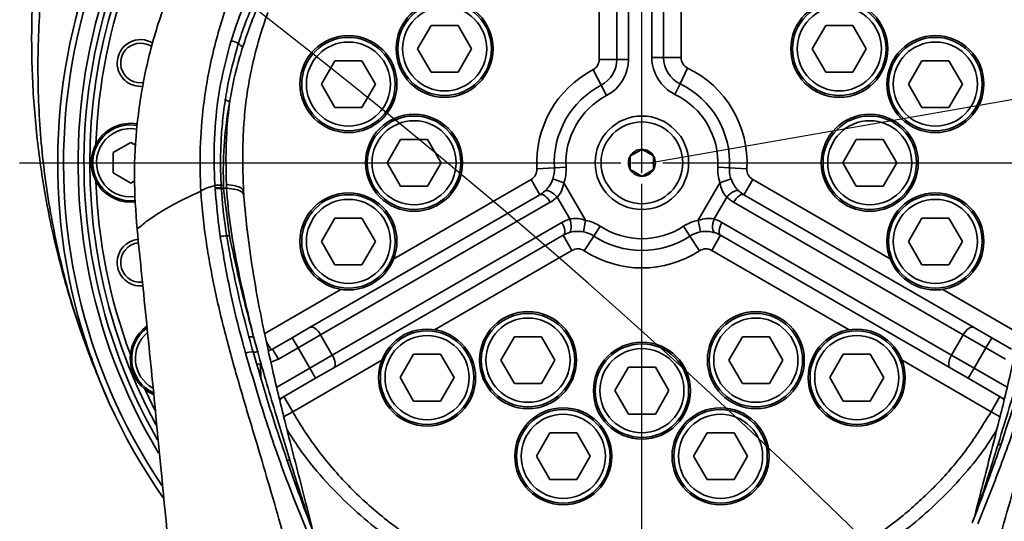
# Model space of a CAD drawing. Header units: millimetres. Extents: x -8713 to 3261, y -18743 to -8704.
# Tile 91 of 156: x -4219 to -4051, y -11454 to -11369. Entities that reach past the tile are written whole.
import ezdxf

# ---------------------------------------------------------------- set-up
doc = ezdxf.new("R2010")
doc.units = ezdxf.units.MM
doc.header["$LTSCALE"] = 10
doc.header["$PDSIZE"] = -1
doc.linetypes.add('CENTER', pattern=[50.8, 31.75, -6.35, 6.35, -6.35])
doc.linetypes.add('CENTERX2', pattern=[20.32, 12.7, -2.54, 2.54, -2.54])
doc.layers.get('Defpoints').update_dxf_attribs({"true_color": 0x5e5e5e})
doc.layers.add('细实线层', color=7, linetype='Continuous')
doc.dimstyles.new('ISO-25', dxfattribs={"dimscale": 20, "dimtxt": 4, "dimasz": 3.05, "dimexe": 3, "dimexo": 0.625, "dimtad": 1, "dimdec": 0, "dimtxsty": 'Standard', "dimcen": 2.5, "dimclrd": 1, "dimclre": 1, "dimclrt": 4, "dimadec": 1, "dimazin": 2, "dimtfac": 1, "dimtdec": 0, "dimtmove": 0, "dimatfit": 0, "dimfxl": 1, "dimarcsym": 0})

# ---------------------------------------------------------------- blocks, each defined once
blk = doc.blocks.new('*U156')
at = {"color": 0, "linetype": 'CENTER', "transparency": 16777216}
for p, q in [((0, 3.6), (0, 108.91)), ((-106.51, 0), (-3.6, 0)), ((3.6, 0), (105.02, 0)), ((0, -745.62), (0, -3.6))]:
    blk.add_line(p, q, dxfattribs=at)
at = {"color": 0, "linetype": 'Continuous', "transparency": 16777216}
for p, q in [((0, -1.8), (0, 1.8)), ((-1.8, 0), (1.8, 0))]:
    blk.add_line(p, q, dxfattribs=at)
blk = doc.blocks.new('*D176')
at = {"color": 1, "lineweight": -2, "transparency": 16777216}
for p, q in [((-4231.58, -11393.12), (-4663.16, -11393.12)), ((-4603.16, -12112.12), (-4603.16, -11454.12)), ((-4239.51, -12173.12), (-4663.16, -12173.12))]:
    blk.add_line(p, q, dxfattribs=at)
at = {"color": 1, "lineweight": 20, "transparency": 16777216}
for points in [[(-4613.33, -11454.12), (-4593, -11454.12), (-4603.16, -11393.12)], [(-4613.33, -12112.12), (-4593, -12112.12), (-4603.16, -12173.12)]]:
    blk.add_solid(points, dxfattribs=at)
at = {"layer": 'Defpoints', "color": 0, "lineweight": 20, "transparency": 16777216}
for p in [(-4603.16, -11393.12), (-4219.08, -11393.12), (-4227.01, -12173.12)]:
    blk.add_point(p, dxfattribs=at)
at = {"color": 4, "transparency": 16777216, "insert": (-4656.11, -11783.12), "char_height": 80, "attachment_point": 5, "rotation": 90}
blk.add_mtext('780', dxfattribs=at)
blk = doc.blocks.new('*D177')
at = {"color": 1, "lineweight": -2, "transparency": 16777216}
for p, q in [((-4603.16, -11162.12), (-4603.16, -10919.27)), ((-4189.07, -11223.12), (-4663.16, -11223.12)), ((-4603.16, -11393.12), (-4603.16, -11223.12)), ((-4231.58, -11393.12), (-4663.16, -11393.12)), ((-4603.16, -11454.12), (-4603.16, -11515.12))]:
    blk.add_line(p, q, dxfattribs=at)
at = {"color": 1, "lineweight": 20, "transparency": 16777216}
for points in [[(-4613.33, -11162.12), (-4593, -11162.12), (-4603.16, -11223.12)], [(-4613.33, -11454.12), (-4593, -11454.12), (-4603.16, -11393.12)]]:
    blk.add_solid(points, dxfattribs=at)
at = {"layer": 'Defpoints', "color": 0, "lineweight": 20, "transparency": 16777216}
for p in [(-4603.16, -11223.12), (-4176.57, -11223.12), (-4219.08, -11393.12)]:
    blk.add_point(p, dxfattribs=at)
at = {"color": 4, "transparency": 16777216, "insert": (-4656.11, -11010.2), "char_height": 80, "attachment_point": 5, "rotation": 90}
blk.add_mtext('170', dxfattribs=at)
blk = doc.blocks.new('*D168')
at = {"color": 1, "lineweight": -2, "transparency": 16777216}
for p, q in [((-2624.13, -11223.12), (-2362.13, -11223.12)), ((-3337.5, -11596.02), (-3395.99, -11655.27))]:
    blk.add_line(p, q, dxfattribs=at)
blk.add_arc((-2969.38, -11223.12), 547.25, 231.7592, 353.6101, dxfattribs=at)
at = {"color": 1, "lineweight": 20, "transparency": 16777216}
for points in [[(-2435.68, -11283.46), (-2415.38, -11284.6), (-2422.13, -11223.12)], [(-3314.83, -11660.56), (-3301.38, -11645.32), (-3353.84, -11612.57)]]:
    blk.add_solid(points, dxfattribs=at)
at = {"layer": 'Defpoints', "color": 0, "lineweight": 20, "transparency": 16777216}
for p in [(-4176.57, -11223.12), (-2969.38, -11223.12), (-2636.63, -11223.12), (-3328.72, -11587.13), (-2967.03, -11770.37)]:
    blk.add_point(p, dxfattribs=at)
at = {"color": 4, "transparency": 16777216, "insert": (-2778.75, -11679.18), "char_height": 80, "attachment_point": 5, "rotation": 22.6847}
blk.add_mtext('130%%D', dxfattribs=at)
blk = doc.blocks.new('*D169')
at = {"color": 1, "lineweight": -2, "transparency": 16777216}
blk.add_arc((-3969.93, -11223.12), 395.04, 288.8561, 351.1439, dxfattribs=at)
at = {"color": 1, "lineweight": 20, "transparency": 16777216}
for points in [[(-3589.74, -11283.16), (-3569.46, -11284.73), (-3574.89, -11223.12)], [(-3839.72, -11606.81), (-3844.79, -11587.12), (-3901.33, -11612.16)]]:
    blk.add_solid(points, dxfattribs=at)
at = {"layer": 'Defpoints', "color": 0, "lineweight": 20, "transparency": 16777216}
for p in [(-4176.57, -11223.12), (-2636.63, -11223.12), (-3945.16, -11363.6), (-3734.03, -11539.99), (-3746.65, -12489.44)]:
    blk.add_point(p, dxfattribs=at)
at = {"color": 4, "transparency": 16777216, "insert": (-3707.87, -11443.02), "char_height": 80, "attachment_point": 5, "rotation": 50}
blk.add_mtext('80°', dxfattribs=at)
blk = doc.blocks.new('*D170')
at = {"color": 1, "lineweight": -2, "transparency": 16777216}
blk.add_arc((-4112.58, -12173.12), 253.67, 304.2348, 76.1888, dxfattribs=at)
at = {"color": 1, "lineweight": 20, "transparency": 16777216}
for points in [[(-4053.24, -11936.88), (-4050.8, -11916.69), (-4112.58, -11919.45)], [(-3965.2, -12391.88), (-3974.53, -12373.81), (-4024.06, -12410.85)]]:
    blk.add_solid(points, dxfattribs=at)
at = {"layer": 'Defpoints', "color": 0, "lineweight": 20, "transparency": 16777216}
for p in [(-4112.58, -11396.72), (-4112.58, -12138.75), (-4112.58, -12173.12), (-3869.21, -12244.68), (-3840.39, -12904.09)]:
    blk.add_point(p, dxfattribs=at)
at = {"color": 4, "transparency": 16777216, "insert": (-3810.81, -12118.76), "char_height": 80, "attachment_point": 5, "rotation": 280.2118}
blk.add_mtext('160%%D', dxfattribs=at)
blk = doc.blocks.new('*D171')
at = {"color": 1, "lineweight": -2, "transparency": 16777216}
blk.add_arc((-4112.58, -12173.12), 312.42, 101.2047, 176.8379, dxfattribs=at)
at = {"color": 1, "lineweight": 20, "transparency": 16777216}
for points in [[(-4174.28, -11856.54), (-4172.29, -11876.77), (-4112.58, -11860.7)], [(-4414.37, -12155.46), (-4434.68, -12156.32), (-4421.93, -12216.83)]]:
    blk.add_solid(points, dxfattribs=at)
at = {"layer": 'Defpoints', "color": 0, "lineweight": 20, "transparency": 16777216}
for p in [(-4112.58, -11396.72), (-4281.27, -11910.16), (-4112.58, -12138.75), (-4112.58, -12173.12), (-4884.91, -12282.25)]:
    blk.add_point(p, dxfattribs=at)
at = {"color": 4, "transparency": 16777216, "insert": (-4388.08, -11933.82), "char_height": 80, "attachment_point": 5, "rotation": 49.0213}
blk.add_mtext('98°', dxfattribs=at)

msp = doc.modelspace()

# ---------------------------------------------------------------- linework, layer by layer
at = {"color": 2, "linetype": 'CENTER'}
msp.add_line((-4112.58, -11393.12), (-4112.58, -11223.12), dxfattribs=at)
at = {"color": 2, "linetype": 'CENTERX2'}
msp.add_line((-4111.28, -11393.12), (-3943.81, -11363.88), dxfattribs=at)
at = {"color": 4}
for centre, radius, start, end in [((-4112.58, -12173.12), 1935.77, 290, 188), ((-4884.99, -12281.68), 1155.77, 26.45821, 69.54179)]:
    msp.add_arc(centre, radius, start, end, dxfattribs=at)
at = {"layer": '细实线层', "linetype": 'Continuous', "lineweight": 35}
for p, q in [((-4116.88, -11375.42), (-4116.88, -11325.06)), ((-4114.88, -11325.06), (-4114.88, -11375.42)), ((-4110.88, -11375.11), (-4110.88, -11325)), ((-4108.88, -11325), (-4108.88, -11375.11)), ((-4119.88, -11375.42), (-4119.88, -11348.46)), ((-4105.88, -11347.71), (-4105.88, -11375.11)), ((-4150.97, -11373.62), (-4148.66, -11369.62)), ((-4148.66, -11369.62), (-4144.04, -11369.62)), ((-4144.04, -11369.62), (-4141.73, -11373.62)), ((-4083.42, -11373.62), (-4081.11, -11369.62)), ((-4081.11, -11369.62), (-4076.49, -11369.62)), ((-4076.49, -11369.62), (-4074.18, -11373.62)), ((-4148.66, -11377.62), (-4150.97, -11373.62)), ((-4141.73, -11373.62), (-4144.04, -11377.62)), ((-4081.11, -11377.62), (-4083.42, -11373.62)), ((-4074.18, -11373.62), (-4076.49, -11377.62)), ((-4167.42, -11379.66), (-4165.12, -11375.66)), ((-4165.12, -11375.66), (-4160.5, -11375.66)), ((-4160.5, -11375.66), (-4158.19, -11379.66)), ((-4119.88, -11375.42), (-4116.88, -11375.42)), ((-4116.88, -11375.42), (-4114.88, -11375.42)), ((-4110.88, -11375.11), (-4108.88, -11375.11)), ((-4108.88, -11375.11), (-4105.88, -11375.11)), ((-4066.97, -11379.66), (-4064.66, -11375.66)), ((-4064.66, -11375.66), (-4060.04, -11375.66)), ((-4060.04, -11375.66), (-4057.73, -11379.66)), ((-4120.95, -11377.19), (-4119.55, -11379.84)), ((-4106.05, -11379.62), (-4104.75, -11376.92)), ((-4144.04, -11377.62), (-4148.66, -11377.62)), ((-4076.49, -11377.62), (-4081.11, -11377.62)), ((-4165.12, -11383.66), (-4167.42, -11379.66)), ((-4158.19, -11379.66), (-4160.5, -11383.66)), ((-4119.55, -11379.84), (-4118.62, -11381.61)), ((-4106.92, -11381.42), (-4106.05, -11379.62)), ((-4064.66, -11383.66), (-4066.97, -11379.66)), ((-4057.73, -11379.66), (-4060.04, -11383.66)), ((-4160.5, -11383.66), (-4165.12, -11383.66)), ((-4060.04, -11383.66), (-4064.66, -11383.66)), ((-4200.08, -11386.62), (-4198.96, -11386.72)), ((-4156.2, -11393.12), (-4153.89, -11389.12)), ((-4153.89, -11389.12), (-4149.27, -11389.12)), ((-4149.27, -11389.12), (-4146.96, -11393.12)), ((-4078.2, -11393.12), (-4075.89, -11389.12)), ((-4075.89, -11389.12), (-4071.27, -11389.12)), ((-4071.27, -11389.12), (-4068.96, -11393.12)), ((-4203.08, -11391.39), (-4200.08, -11389.66)), ((-4200.08, -11389.66), (-4199.16, -11390.19)), ((-4203.08, -11394.86), (-4203.08, -11391.39)), ((-4153.89, -11397.12), (-4156.2, -11393.12)), ((-4146.96, -11393.12), (-4149.27, -11397.12)), ((-4130.55, -11394.15), (-4127.55, -11393.98)), ((-4127.55, -11393.98), (-4125.56, -11393.86)), ((-4099.6, -11393.86), (-4097.6, -11393.98)), ((-4097.6, -11393.98), (-4094.61, -11394.15)), ((-4075.89, -11397.12), (-4078.2, -11393.12)), ((-4068.96, -11393.12), (-4071.27, -11397.12)), ((-4200.08, -11396.59), (-4203.08, -11394.86)), ((-4155.06, -11409.57), (-4131.55, -11395.99)), ((-4131.55, -11395.99), (-4130.05, -11398.59)), ((-4127.82, -11395.89), (-4125.93, -11396.55)), ((-4099.22, -11396.55), (-4097.33, -11395.89)), ((-4095.11, -11398.59), (-4093.61, -11395.99)), ((-4093.61, -11395.99), (-4070.09, -11409.57)), ((-4199.41, -11396.2), (-4200.08, -11396.59)), ((-4185.64, -11397.47), (-4185.67, -11397.02)), ((-4185.63, -11397.58), (-4185.64, -11397.47)), ((-4184.57, -11397.41), (-4184.6, -11396.96)), ((-4184.19, -11397.02), (-4184.6, -11396.96)), ((-4184.56, -11397.52), (-4184.57, -11397.41)), ((-4184.17, -11397.45), (-4184.57, -11397.41)), ((-4183.66, -11397.49), (-4184.17, -11397.45)), ((-4184.17, -11397.58), (-4183.18, -11405.62)), ((-4149.27, -11397.12), (-4153.89, -11397.12)), ((-4125.93, -11396.55), (-4122.22, -11402.97)), ((-4102.93, -11402.97), (-4099.22, -11396.55)), ((-4071.27, -11397.12), (-4075.89, -11397.12)), ((-4188.07, -11397.97), (-4188.07, -11397.97)), ((-4180.73, -11398.56), (-4180.79, -11397.93)), ((-4169.34, -11421.28), (-4130.05, -11398.59)), ((-4124.94, -11402.74), (-4127.09, -11399.02)), ((-4098.07, -11399.02), (-4100.22, -11402.74)), ((-4095.11, -11398.59), (-4055.81, -11421.28)), ((-4128.27, -11399.87), (-4167.57, -11422.56)), ((-4057.58, -11422.56), (-4096.88, -11399.87)), ((-4167.42, -11406.58), (-4165.12, -11402.58)), ((-4165.12, -11402.58), (-4160.5, -11402.58)), ((-4160.5, -11402.58), (-4158.19, -11406.58)), ((-4066.97, -11406.58), (-4064.66, -11402.58)), ((-4064.66, -11402.58), (-4060.04, -11402.58)), ((-4060.04, -11402.58), (-4057.73, -11406.58)), ((-4165.57, -11426.03), (-4126.27, -11403.34)), ((-4122.22, -11402.97), (-4122.6, -11404.94)), ((-4119.71, -11403.99), (-4120.8, -11405.67)), ((-4105.45, -11403.99), (-4104.35, -11405.67)), ((-4102.93, -11402.97), (-4102.56, -11404.94)), ((-4098.88, -11403.34), (-4059.58, -11426.03)), ((-4126.05, -11405.52), (-4165.34, -11428.21)), ((-4124.55, -11408.12), (-4126.05, -11405.52)), ((-4120.8, -11405.67), (-4122.45, -11408.18)), ((-4104.35, -11405.67), (-4102.71, -11408.18)), ((-4099.11, -11405.52), (-4100.61, -11408.12)), ((-4059.81, -11428.21), (-4099.11, -11405.52)), ((-4165.12, -11410.58), (-4167.42, -11406.58)), ((-4158.19, -11406.58), (-4160.5, -11410.58)), ((-4064.66, -11410.58), (-4066.97, -11406.58)), ((-4057.73, -11406.58), (-4060.04, -11410.58)), ((-4124.55, -11408.12), (-4148.06, -11421.69)), ((-4077.09, -11421.69), (-4100.61, -11408.12)), ((-4160.5, -11410.58), (-4165.12, -11410.58)), ((-4060.04, -11410.58), (-4064.66, -11410.58)), ((-4177.15, -11422.32), (-4164.09, -11414.78)), ((-4061.06, -11414.78), (-4048, -11422.33)), ((-4172.44, -11423.07), (-4169.34, -11421.28)), ((-4055.81, -11421.28), (-4052.71, -11423.07)), ((-4179.05, -11422.9), (-4178.35, -11425.48)), ((-4167.57, -11422.56), (-4171.44, -11424.8)), ((-4167.57, -11422.56), (-4165.57, -11426.03)), ((-4136.7, -11426.9), (-4134.39, -11422.9)), ((-4134.39, -11422.9), (-4129.77, -11422.9)), ((-4129.77, -11422.9), (-4127.46, -11426.9)), ((-4097.7, -11426.9), (-4095.39, -11422.9)), ((-4095.39, -11422.9), (-4090.77, -11422.9)), ((-4090.77, -11422.9), (-4088.46, -11426.9)), ((-4059.58, -11426.03), (-4057.58, -11422.56)), ((-4053.71, -11424.8), (-4057.58, -11422.56)), ((-4175.81, -11425.01), (-4172.44, -11423.07)), ((-4172.44, -11423.07), (-4171.44, -11424.8)), ((-4053.71, -11424.8), (-4052.71, -11423.07)), ((-4052.71, -11423.07), (-4049.34, -11425.01)), ((-4196.77, -11426.34), (-4196.85, -11426.16)), ((-4178.61, -11427.25), (-4179.13, -11425.5)), ((-4175.85, -11425), (-4176.51, -11425.31)), ((-4175.81, -11425.01), (-4174.81, -11426.75)), ((-4171.44, -11424.8), (-4174.81, -11426.75)), ((-4169.44, -11428.26), (-4171.44, -11424.8)), ((-4169.44, -11428.26), (-4165.57, -11426.03)), ((-4153.97, -11429.89), (-4151.66, -11425.89)), ((-4151.66, -11425.89), (-4147.04, -11425.89)), ((-4147.04, -11425.89), (-4144.73, -11429.89)), ((-4080.43, -11429.89), (-4078.12, -11425.89)), ((-4078.12, -11425.89), (-4073.5, -11425.89)), ((-4073.5, -11425.89), (-4071.19, -11429.89)), ((-4059.58, -11426.03), (-4055.71, -11428.26)), ((-4053.71, -11424.8), (-4055.71, -11428.26)), ((-4050.34, -11426.75), (-4053.71, -11424.8)), ((-4177.88, -11427.57), (-4178.51, -11427.6)), ((-4177.88, -11427.57), (-4177.79, -11429.96)), ((-4174.81, -11426.75), (-4176.1, -11427.23)), ((-4157.09, -11426.91), (-4172.35, -11435.72)), ((-4134.39, -11430.9), (-4136.7, -11426.9)), ((-4127.46, -11426.9), (-4129.77, -11430.9)), ((-4095.39, -11430.9), (-4097.7, -11426.9)), ((-4088.46, -11426.9), (-4090.77, -11430.9)), ((-4052.8, -11435.72), (-4068.06, -11426.91)), ((-4175.09, -11431.52), (-4169.44, -11428.26)), ((-4169.44, -11428.26), (-4168.44, -11430)), ((-4165.34, -11428.21), (-4168.44, -11430)), ((-4117.2, -11432.12), (-4114.89, -11428.12)), ((-4114.89, -11428.12), (-4110.27, -11428.12)), ((-4110.27, -11428.12), (-4107.96, -11432.12)), ((-4056.71, -11430), (-4059.81, -11428.21)), ((-4055.71, -11428.26), (-4056.71, -11430)), ((-4055.71, -11428.26), (-4050.06, -11431.52)), ((-4168.44, -11430), (-4174.6, -11433.55)), ((-4151.66, -11433.89), (-4153.97, -11429.89)), ((-4144.73, -11429.89), (-4147.04, -11433.89)), ((-4129.77, -11430.9), (-4134.39, -11430.9)), ((-4090.77, -11430.9), (-4095.39, -11430.9)), ((-4078.12, -11433.89), (-4080.43, -11429.89)), ((-4071.19, -11429.89), (-4073.5, -11433.89)), ((-4050.56, -11433.55), (-4056.71, -11430)), ((-4172.35, -11435.72), (-4173.85, -11433.12)), ((-4114.89, -11436.12), (-4117.2, -11432.12)), ((-4107.96, -11432.12), (-4110.27, -11436.12)), ((-4051.3, -11433.12), (-4052.8, -11435.72)), ((-4147.04, -11433.89), (-4151.66, -11433.89)), ((-4073.5, -11433.89), (-4078.12, -11433.89)), ((-4195.76, -11436.53), (-4194.91, -11445.27)), ((-4172.35, -11435.72), (-4173.9, -11436.6)), ((-4110.27, -11436.12), (-4114.89, -11436.12)), ((-4052.8, -11435.72), (-4051.26, -11436.59)), ((-4079.18, -11437.48), (-4079.06, -11437.2)), ((-4130.65, -11443.35), (-4128.35, -11439.35)), ((-4128.35, -11439.35), (-4123.73, -11439.35)), ((-4123.73, -11439.35), (-4121.42, -11443.35)), ((-4103.74, -11443.35), (-4101.43, -11439.35)), ((-4101.43, -11439.35), (-4096.81, -11439.35)), ((-4096.81, -11439.35), (-4094.5, -11443.35)), ((-4051.1, -11441.26), (-4050.45, -11439.31)), ((-4128.35, -11447.35), (-4130.65, -11443.35)), ((-4121.42, -11443.35), (-4123.73, -11447.35)), ((-4101.43, -11447.35), (-4103.74, -11443.35)), ((-4094.5, -11443.35), (-4096.81, -11447.35)), ((-4123.73, -11447.35), (-4128.35, -11447.35)), ((-4096.81, -11447.35), (-4101.43, -11447.35))]:
    msp.add_line(p, q, dxfattribs=at)
at = {"layer": '细实线层', "linetype": 'Continuous', "lineweight": 35, "flags": 128}
for points in [[(-4130.05, -11398.59), (-4129.87, -11398.54), (-4129.67, -11398.55), (-4129.45, -11398.63), (-4129.2, -11398.78), (-4128.96, -11398.99), (-4128.71, -11399.25), (-4128.48, -11399.55), (-4128.27, -11399.87)], [(-4129.2, -11397.98), (-4129.04, -11397.89), (-4128.82, -11397.87), (-4128.57, -11397.91), (-4128.28, -11398.03), (-4127.98, -11398.2), (-4127.67, -11398.43), (-4127.37, -11398.71), (-4127.09, -11399.02)], [(-4098.07, -11399.02), (-4097.79, -11398.71), (-4097.49, -11398.43), (-4097.18, -11398.2), (-4096.87, -11398.03), (-4096.59, -11397.91), (-4096.33, -11397.87), (-4096.12, -11397.89), (-4095.95, -11397.98)], [(-4096.88, -11399.87), (-4096.67, -11399.55), (-4096.44, -11399.25), (-4096.2, -11398.99), (-4095.95, -11398.78), (-4095.71, -11398.63), (-4095.48, -11398.55), (-4095.28, -11398.54), (-4095.11, -11398.59)], [(-4124.94, -11402.74), (-4124.81, -11403.14), (-4124.72, -11403.54), (-4124.68, -11403.92), (-4124.68, -11404.27), (-4124.72, -11404.58), (-4124.81, -11404.82), (-4124.93, -11405), (-4125.09, -11405.09)], [(-4100.22, -11402.74), (-4100.35, -11403.14), (-4100.43, -11403.54), (-4100.48, -11403.92), (-4100.48, -11404.27), (-4100.44, -11404.58), (-4100.35, -11404.82), (-4100.22, -11405), (-4100.06, -11405.09)], [(-4126.27, -11403.34), (-4126.09, -11403.69), (-4125.95, -11404.04), (-4125.85, -11404.38), (-4125.79, -11404.69), (-4125.78, -11404.98), (-4125.82, -11405.21), (-4125.91, -11405.4), (-4126.05, -11405.52)], [(-4098.88, -11403.34), (-4099.06, -11403.69), (-4099.21, -11404.04), (-4099.31, -11404.38), (-4099.36, -11404.69), (-4099.37, -11404.98), (-4099.33, -11405.21), (-4099.24, -11405.4), (-4099.11, -11405.52)], [(-4169.34, -11421.28), (-4169.17, -11421.23), (-4168.97, -11421.24), (-4168.75, -11421.32), (-4168.5, -11421.47), (-4168.26, -11421.68), (-4168.01, -11421.94), (-4167.78, -11422.23), (-4167.57, -11422.56)], [(-4057.58, -11422.56), (-4057.37, -11422.23), (-4057.14, -11421.94), (-4056.9, -11421.68), (-4056.65, -11421.47), (-4056.41, -11421.32), (-4056.18, -11421.24), (-4055.98, -11421.23), (-4055.81, -11421.28)], [(-4165.57, -11426.03), (-4165.39, -11426.37), (-4165.25, -11426.73), (-4165.15, -11427.07), (-4165.09, -11427.38), (-4165.08, -11427.67), (-4165.12, -11427.9), (-4165.21, -11428.09), (-4165.34, -11428.21)], [(-4059.58, -11426.03), (-4059.76, -11426.37), (-4059.91, -11426.73), (-4060.01, -11427.07), (-4060.07, -11427.38), (-4060.07, -11427.67), (-4060.03, -11427.9), (-4059.94, -11428.09), (-4059.81, -11428.21)], [(-4195.96, -11435.43), (-4197.52, -11432.2), (-4197.69, -11431.84)], [(-4173.85, -11433.12), (-4174.25, -11433.42), (-4174.56, -11433.77)], [(-4051.3, -11433.12), (-4050.9, -11433.42), (-4050.6, -11433.76)], [(-4204, -11433.65), (-4204, -11433.65)], [(-4051.61, -11441.31), (-4051.49, -11441.32), (-4051.39, -11441.32), (-4051.3, -11441.32), (-4051.22, -11441.32), (-4051.16, -11441.3), (-4051.12, -11441.29), (-4051.1, -11441.26), (-4051.1, -11441.23)], [(-4172.85, -11443.99), (-4172.96, -11444), (-4173.07, -11444.01), (-4173.16, -11444.01), (-4173.23, -11444.01), (-4173.29, -11443.99), (-4173.33, -11443.98), (-4173.35, -11443.95), (-4173.35, -11443.93)]]:
    msp.add_lwpolyline(points, dxfattribs=at)
at = {"layer": '细实线层', "linetype": 'Continuous', "lineweight": 35}
for centre, radius in [((-4146.35, -11373.62), 8.3), ((-4146.35, -11373.62), 8), ((-4078.8, -11373.62), 8.3), ((-4078.8, -11373.62), 8), ((-4146.35, -11373.62), 7.2), ((-4078.8, -11373.62), 7.2), ((-4162.81, -11379.66), 8.3), ((-4162.81, -11379.66), 8), ((-4162.81, -11379.66), 7.2), ((-4062.35, -11379.66), 8.3), ((-4062.35, -11379.66), 8), ((-4062.35, -11379.66), 7.2), ((-4151.58, -11393.12), 8.3), ((-4151.58, -11393.12), 8), ((-4151.58, -11393.12), 7.2), ((-4112.58, -11393.12), 8), ((-4073.58, -11393.12), 8.3), ((-4073.58, -11393.12), 8), ((-4073.58, -11393.12), 7.2), ((-4112.58, -11393.12), 7), ((-4162.81, -11406.58), 8.3), ((-4162.81, -11406.58), 8), ((-4162.81, -11406.58), 7.2), ((-4062.35, -11406.58), 8.3), ((-4062.35, -11406.58), 8), ((-4062.35, -11406.58), 7.2), ((-4132.08, -11426.9), 8.3), ((-4132.08, -11426.9), 8), ((-4093.08, -11426.9), 8.3), ((-4093.08, -11426.9), 8), ((-4132.08, -11426.9), 7.2), ((-4093.08, -11426.9), 7.2), ((-4149.35, -11429.89), 8.3), ((-4149.35, -11429.89), 8), ((-4149.35, -11429.89), 7.2), ((-4075.81, -11429.89), 8.3), ((-4075.81, -11429.89), 8), ((-4075.81, -11429.89), 7.2), ((-4112.58, -11432.12), 8.3), ((-4112.58, -11432.12), 8), ((-4112.58, -11432.12), 7.2), ((-4126.04, -11443.35), 8.3), ((-4126.04, -11443.35), 8), ((-4126.04, -11443.35), 7.2), ((-4099.12, -11443.35), 8.3), ((-4099.12, -11443.35), 8), ((-4099.12, -11443.35), 7.2)]:
    msp.add_circle(centre, radius, dxfattribs=at)
for centre, radius, start, end in [((-4112.58, -11393.12), 100, 325.0709, 214.9977), ((-4112.58, -11393.12), 101, 355.0698, 157.8773), ((-4112.58, -11393.12), 99, 325.9888, 213.8986), ((-4112.58, -11393.12), 96.5, 329.0153, 210.9889), ((-4112.58, -11393.12), 95.5, 330.2852, 209.7729), ((-4112.58, -11393.12), 94.5, 0, 208.3555), ((-4112.58, -11393.12), 93.5, 159.4589, 178.0411), ((-4198.4, -11376.05), 4, 57.1039, 180), ((-4183.33, -11375.38), 3.15, 58.0357, 82.2727), ((-4198.4, -11376.05), 3.4, 53.7975, 279.7386), ((-4178.83, -11369.8), 4.07, 225.8295, 239.4394), ((-4121.88, -11375.42), 2, 297.7153, 0), ((-4121.88, -11375.42), 5, 297.7153, 0), ((-4121.88, -11375.42), 7, 297.7153, 0), ((-4103.88, -11375.11), 7, 180, 244.2197), ((-4103.88, -11375.11), 5, 180, 244.2197), ((-4103.88, -11375.11), 2, 180, 244.2197), ((-4198.4, -11376.05), 4, 180, 276.8706), ((-4112.58, -11393.12), 18, 117.7153, 183.2563), ((-4112.58, -11393.12), 18, 356.7437, 64.2197), ((-4112.58, -11393.12), 15, 117.7153, 183.2563), ((-4112.58, -11393.12), 15, 356.7437, 64.2197), ((-4181.29, -11377.39), 5.58, 242.2233, 250.5953), ((-4112.58, -11393.12), 13, 117.7153, 183.2563), ((-4112.58, -11393.12), 13, 356.7437, 64.2197), ((-4200.08, -11393.12), 6.75, 80.4777, 215.9887), ((-4200.08, -11393.12), 6.5, 90, 277.5098), ((-4200.08, -11393.12), 5.85, 79.4394, 278.0381), ((-4112.58, -11393.12), 2.31, 90, 150), ((-4112.58, -11393.12), 2.31, 30, 90), ((-4112.58, -11393.12), 2.31, 150, 210), ((-4112.58, -11393.12), 2.31, 330, 30), ((-4132.55, -11394.26), 2, 300, 3.2563), ((-4132.55, -11394.26), 5, 340.9097, 3.2563), ((-4132.55, -11394.26), 7, 340.9097, 3.2563), ((-4112.58, -11393.12), 2.31, 210, 270), ((-4112.58, -11393.12), 2.31, 270, 330), ((-4092.61, -11394.26), 7, 176.7437, 199.0903), ((-4092.61, -11394.26), 5, 176.7437, 199.0903), ((-4092.61, -11394.26), 2, 176.7437, 240), ((-4112.58, -11393.12), 93.5, 181.9589, 200.5411), ((-4200.08, -11393.12), 6.75, 215.9887, 277.2423), ((-4184.9, -11400.73), 3.23, 84.0752, 103.0689), ((-4183.4, -11390.94), 6.68, 260.0117, 263.458), ((-4132.55, -11394.26), 5, 300, 311.985), ((-4131.77, -11393.81), 7, 300, 311.985), ((-4093.38, -11393.81), 7, 228.015, 240), ((-4092.61, -11394.26), 5, 228.015, 240), ((-4122.77, -11409.4), 7, 108.015, 120), ((-4102.38, -11409.4), 7, 60, 71.985), ((-4123.55, -11409.85), 7, 56.7437, 79.0903), ((-4112.58, -11393.12), 13, 236.7437, 303.2563), ((-4101.61, -11409.85), 7, 100.9097, 123.2563), ((-4183.85, -11408.68), 3.04, 86.2073, 107.1752), ((-4183.84, -11398.32), 7.33, 271.4647, 275.1762), ((-4123.55, -11409.85), 5, 108.015, 120), ((-4123.55, -11409.85), 5, 56.7437, 79.0903), ((-4112.58, -11393.12), 15, 236.7437, 303.2563), ((-4101.61, -11409.85), 5, 100.9097, 123.2563), ((-4101.61, -11409.85), 5, 60, 71.985), ((-4198.4, -11410.19), 4, 96.0136, 180), ((-4198.4, -11410.19), 3.4, 96.0922, 275.6232), ((-4123.55, -11409.85), 2, 56.7437, 120), ((-4101.61, -11409.85), 2, 60, 123.2563), ((-4112.58, -11393.12), 18, 236.7437, 303.2563), ((-4198.4, -11410.19), 4, 180, 275.7059), ((-4193.42, -11426.61), 6.75, 125.3009, 245.9746), ((-4193.42, -11426.61), 6.5, 126.4575, 244.8564), ((-4193.42, -11426.61), 5.85, 130.6713, 240.3587), ((-4179.54, -11419.28), 3.65, 265.1873, 277.6697), ((-4179.4, -11427.96), 2.47, 83.7068, 114.2307), ((-4178.81, -11422.3), 3.21, 264.2642, 278.3227)]:
    msp.add_arc(centre, radius, start, end, dxfattribs=at)
for points, knots in [([(-4116.88, -11308.89), (-4119.2, -11309.06), (-4123.83, -11309.4), (-4131.41, -11310.73), (-4139.53, -11312.9), (-4148.05, -11316.18), (-4156.16, -11320.32), (-4163.8, -11325.29), (-4170.87, -11331.02), (-4177.29, -11337.46), (-4183, -11344.52), (-4187.95, -11352.13), (-4192.07, -11360.22), (-4195.33, -11368.68), (-4197.69, -11377.44), (-4199.1, -11386.39), (-4199.65, -11395.46), (-4199.21, -11401.49), (-4198.99, -11404.5)], [0, 0, 0, 0, 0.0492154, 0.0984308, 0.1628278, 0.227225, 0.2916223, 0.3560197, 0.4204173, 0.4848151, 0.549213, 0.6136111, 0.6780093, 0.7424075, 0.8068057, 0.8712039, 0.9356019, 1, 1, 1, 1]), ([(-4026.17, -11404.5), (-4025.95, -11401.49), (-4025.51, -11395.46), (-4026.05, -11386.39), (-4027.47, -11377.44), (-4029.83, -11368.68), (-4033.09, -11360.22), (-4037.21, -11352.13), (-4042.15, -11344.52), (-4047.86, -11337.46), (-4054.29, -11331.02), (-4061.36, -11325.29), (-4068.99, -11320.32), (-4077.11, -11316.18), (-4085.62, -11312.9), (-4093.84, -11310.7), (-4101.62, -11309.35), (-4106.46, -11309.02), (-4108.88, -11308.86)], [0, 0, 0, 0, 0.064125, 0.12825, 0.192375, 0.2565, 0.320625, 0.384749, 0.448874, 0.512999, 0.577123, 0.641248, 0.705372, 0.769496, 0.83362, 0.897744, 0.948872, 1, 1, 1, 1]), ([(-4188.07, -11397.97), (-4188.07, -11397.97), (-4188.21, -11395.52), (-4188.28, -11390.61), (-4187.67, -11382.65), (-4186.14, -11374.16), (-4183.48, -11365.3), (-4179.82, -11356.76), (-4175.14, -11348.68), (-4169.52, -11341.16), (-4163.14, -11334.48), (-4156.11, -11328.75), (-4148.59, -11323.96), (-4140.72, -11320.17), (-4132.64, -11317.41), (-4124.49, -11315.6), (-4117.69, -11314.87), (-4110.96, -11314.72), (-4104.31, -11315.11), (-4096.34, -11316.45), (-4088.6, -11318.63), (-4081.2, -11321.63), (-4074.21, -11325.37), (-4067.61, -11329.84), (-4061.52, -11335.02), (-4055.97, -11340.83), (-4050.98, -11347.29), (-4046.65, -11354.34), (-4043.03, -11361.92), (-4040.09, -11370.17), (-4038, -11379.06), (-4036.9, -11388.49), (-4036.9, -11394.82), (-4037.09, -11397.97), (-4037.09, -11397.97)], [0, 0, 0, 0, 0, 0.029714, 0.059427, 0.096609, 0.133902, 0.171076, 0.208437, 0.245924, 0.283267, 0.318283, 0.353422, 0.388427, 0.420905, 0.453493, 0.485969, 0.50075, 0.53218, 0.563712, 0.595144, 0.62623, 0.657411, 0.688503, 0.720357, 0.752304, 0.784168, 0.817819, 0.851564, 0.885224, 0.923442, 0.961782, 1, 1, 1, 1, 1]), ([(-4211.56, -11328.47), (-4212.52, -11332.63), (-4214.52, -11341.36), (-4216.35, -11354.86), (-4217.14, -11367.67), (-4216.97, -11379.34), (-4216.11, -11389.93), (-4214.47, -11400.68), (-4212.4, -11409.74), (-4210.29, -11417.01), (-4208.53, -11422.33), (-4206.73, -11427.15), (-4205.2, -11430.92), (-4204.3, -11432.95), (-4203.99, -11433.65)], [0, 0, 0, 0, 0.119162, 0.249752, 0.379709, 0.47681, 0.57496, 0.675662, 0.780435, 0.834729, 0.888302, 0.937276, 0.978281, 1, 1, 1, 1]), ([(-4206.68, -11426.78), (-4207.36, -11425.11), (-4209.63, -11419.48), (-4212.34, -11409.48), (-4214.77, -11396.92), (-4215.96, -11384.16), (-4216.04, -11371.36), (-4215.04, -11358.6), (-4213.06, -11345.95), (-4210.77, -11335.93), (-4209.12, -11330.15), (-4208.64, -11328.47)], [0, 0, 0, 0, 0.0540447, 0.1817024, 0.3093602, 0.4370204, 0.5646846, 0.6923538, 0.8200282, 0.9477074, 1, 1, 1, 1]), ([(-4182.9, -11372.26), (-4182.28, -11370.37), (-4181, -11366.54), (-4178.48, -11360.96), (-4175.47, -11355.49), (-4171.94, -11350.25), (-4167.24, -11344.35), (-4163.26, -11340.65), (-4160.86, -11338.4)], [0, 0, 0, 0, 0.146843, 0.298134, 0.449424, 0.605108, 0.760789, 1, 1, 1, 1]), ([(-4064.3, -11338.4), (-4062.1, -11340.44), (-4058.37, -11343.89), (-4053.86, -11349.41), (-4050.28, -11354.53), (-4047.16, -11359.99), (-4044.38, -11365.91), (-4042.98, -11370.08), (-4042.25, -11372.26)], [0, 0, 0, 0, 0.218314, 0.369174, 0.520038, 0.675301, 0.830568, 1, 1, 1, 1]), ([(-4181.66, -11372.71), (-4181.63, -11372.62), (-4180.8, -11369.99), (-4179.76, -11367.44), (-4178.76, -11364.98)], [0, 0, 0, 0, 0.037005, 1, 1, 1, 1]), ([(-4178.06, -11365.74), (-4178.59, -11367), (-4179.62, -11369.48), (-4180.47, -11372.03), (-4180.89, -11373.3)], [0, 0, 0, 0, 0.504393, 1, 1, 1, 1]), ([(-4180.75, -11397.94), (-4180.8, -11396.79), (-4180.94, -11393.95), (-4180.9, -11389.58), (-4180.64, -11384.98), (-4180.11, -11380.62), (-4179.26, -11376.3), (-4178.13, -11371.84), (-4177.12, -11368.89), (-4176.6, -11367.38)], [0, 0, 0, 0, 0.111204, 0.275267, 0.422048, 0.556678, 0.700568, 0.846615, 1, 1, 1, 1]), ([(-4185.67, -11397.02), (-4185.7, -11396.36), (-4185.89, -11393.05), (-4185.77, -11387.24), (-4184.87, -11379.59), (-4183.56, -11374.72), (-4182.9, -11372.26)], [0, 0, 0, 0, 0.079575, 0.398294, 0.697407, 1, 1, 1, 1]), ([(-4183.89, -11382.33), (-4183.79, -11381.7), (-4183.26, -11378.45), (-4182.38, -11375.27), (-4181.66, -11372.71)], [0, 0, 0, 0, 0.194544, 1, 1, 1, 1]), ([(-4180.89, -11373.3), (-4181.08, -11373.89), (-4181.99, -11376.82), (-4182.69, -11379.96), (-4183.12, -11382.51), (-4183.14, -11382.66)], [0, 0, 0, 0, 0.194944, 0.954131, 1, 1, 1, 1]), ([(-4184.6, -11396.96), (-4184.63, -11396.32), (-4184.72, -11394.41), (-4184.71, -11391.22), (-4184.51, -11387.39), (-4184.2, -11384.43), (-4183.95, -11382.74), (-4183.89, -11382.33)], [0, 0, 0, 0, 0.1305967, 0.3918552, 0.6531152, 0.9143783, 1, 1, 1, 1]), ([(-4183.14, -11382.66), (-4183.15, -11382.69), (-4183.4, -11384.04), (-4183.77, -11386.53), (-4184.09, -11389.91), (-4184.23, -11392.93), (-4184.24, -11395.21), (-4184.2, -11396.59), (-4184.19, -11397.02)], [0, 0, 0, 0, 0.007953, 0.283947, 0.525511, 0.713588, 0.910494, 1, 1, 1, 1]), ([(-4183.69, -11396.86), (-4183.77, -11393.87), (-4183.88, -11389.13), (-4183.34, -11384.41), (-4183.14, -11382.66)], [0, 0, 0, 0, 0.629589, 1, 1, 1, 1]), ([(-4112.58, -11390.81), (-4112.93, -11391.02), (-4113.6, -11391.41), (-4114.27, -11391.79), (-4114.58, -11391.97)], [0, 0, 0, 0, 0.534671, 1, 1, 1, 1]), ([(-4110.58, -11391.97), (-4110.93, -11391.76), (-4111.6, -11391.38), (-4112.27, -11390.99), (-4112.58, -11390.81)], [0, 0, 0, 0, 0.534671, 1, 1, 1, 1]), ([(-4114.58, -11391.97), (-4114.58, -11392.08), (-4114.58, -11392.56), (-4114.58, -11393.36), (-4114.58, -11394.01), (-4114.58, -11394.28)], [0, 0, 0, 0, 0.14427, 0.645991, 1, 1, 1, 1]), ([(-4110.58, -11394.28), (-4110.58, -11394.01), (-4110.58, -11393.36), (-4110.58, -11392.56), (-4110.58, -11392.08), (-4110.58, -11391.97)], [0, 0, 0, 0, 0.354009, 0.85573, 1, 1, 1, 1]), ([(-4114.58, -11394.28), (-4114.22, -11394.48), (-4113.55, -11394.87), (-4112.89, -11395.25), (-4112.58, -11395.43)], [0, 0, 0, 0, 0.534671, 1, 1, 1, 1]), ([(-4112.58, -11395.43), (-4112.22, -11395.23), (-4111.55, -11394.84), (-4110.89, -11394.46), (-4110.58, -11394.28)], [0, 0, 0, 0, 0.534671, 1, 1, 1, 1]), ([(-4129.2, -11397.98), (-4128.96, -11397.74), (-4128.68, -11397.46), (-4128.19, -11396.76), (-4127.99, -11396.29), (-4127.82, -11395.89)], [0, 0, 0, 0, 0.433797, 0.514828, 1, 1, 1, 1]), ([(-4097.33, -11395.89), (-4097.18, -11396.27), (-4096.86, -11396.99), (-4096.31, -11397.64), (-4096.02, -11397.92), (-4095.95, -11397.98)], [0, 0, 0, 0, 0.452616, 0.884296, 1, 1, 1, 1]), ([(-4185.67, -11397.02), (-4186.13, -11397.15), (-4187.15, -11397.42), (-4187.75, -11397.78), (-4188.07, -11397.97)], [0, 0, 0, 0, 0.4577648, 1, 1, 1, 1]), ([(-4184.6, -11396.96), (-4184.64, -11396.96), (-4184.78, -11396.94), (-4185.05, -11396.94), (-4185.38, -11396.96), (-4185.57, -11397), (-4185.67, -11397.02)], [0, 0, 0, 0, 0.146285, 0.430857, 0.715428, 1, 1, 1, 1]), ([(-4184.57, -11397.41), (-4184.62, -11397.4), (-4184.77, -11397.39), (-4185.06, -11397.39), (-4185.31, -11397.41), (-4185.5, -11397.44), (-4185.58, -11397.46), (-4185.64, -11397.47)], [0, 0, 0, 0, 0.16385, 0.463062, 0.762274, 0.828586, 1, 1, 1, 1]), ([(-4184.75, -11405.78), (-4184.84, -11405.15), (-4185.22, -11402.43), (-4185.45, -11399.69), (-4185.63, -11397.58)], [0, 0, 0, 0, 0.233068, 1, 1, 1, 1]), ([(-4183.65, -11405.65), (-4183.75, -11405.02), (-4184.01, -11403.35), (-4184.33, -11400.64), (-4184.49, -11398.56), (-4184.56, -11397.52)], [0, 0, 0, 0, 0.234079, 0.616789, 1, 1, 1, 1]), ([(-4184.19, -11397.02), (-4184.18, -11397.16), (-4184.18, -11397.31), (-4184.17, -11397.45), (-4184.17, -11397.45)], [0, 0, 0, 0, 0.9998648, 1, 1, 1, 1]), ([(-4184.17, -11397.45), (-4184.17, -11397.45), (-4184.17, -11397.49), (-4184.17, -11397.53), (-4184.17, -11397.58)], [0, 0, 0, 0, 0.000443, 1, 1, 1, 1]), ([(-4183.66, -11397.49), (-4183.66, -11397.49), (-4183.67, -11397.28), (-4183.68, -11397.07), (-4183.69, -11396.86)], [0, 0, 0, 0, 0.000092, 1, 1, 1, 1]), ([(-4180.83, -11397.94), (-4180.89, -11397.78), (-4181.02, -11397.43), (-4182.06, -11397.04), (-4183.15, -11396.92), (-4183.69, -11396.86)], [0, 0, 0, 0, 0.31071, 0.655355, 1, 1, 1, 1]), ([(-4179.05, -11422.9), (-4180.07, -11418.71), (-4181.6, -11412.41), (-4183.08, -11403.9), (-4183.54, -11399.62), (-4183.66, -11397.49), (-4183.66, -11397.49)], [0, 0, 0, 0, 0.498349, 0.7492738, 0.9999978, 1, 1, 1, 1]), ([(-4183.66, -11397.49), (-4183.11, -11397.54), (-4182.02, -11397.65), (-4180.97, -11398.05), (-4180.84, -11398.4), (-4180.78, -11398.56)], [0, 0, 0, 0, 0.344483, 0.688967, 1, 1, 1, 1]), ([(-4125.93, -11396.55), (-4126.04, -11397.03), (-4126.25, -11397.88), (-4126.76, -11398.66), (-4127.04, -11398.97), (-4127.09, -11399.02)], [0, 0, 0, 0, 0.516534, 0.922415, 1, 1, 1, 1]), ([(-4098.07, -11399.02), (-4098.31, -11398.72), (-4098.6, -11398.36), (-4099, -11397.52), (-4099.12, -11397), (-4099.22, -11396.55)], [0, 0, 0, 0, 0.432959, 0.516172, 1, 1, 1, 1]), ([(-4214, -12165.78), (-4214, -12165.78), (-4213.78, -12162.5), (-4213.03, -12155.96), (-4211.23, -12146.31), (-4208.9, -12136.77), (-4206.21, -12127.31), (-4201.83, -12113.02), (-4195.75, -12093.74), (-4188.28, -12069.27), (-4181.45, -12044.42), (-4175.19, -12019.28), (-4169.56, -11993.93), (-4164.54, -11968.42), (-4160.08, -11942.77), (-4156.49, -11919.16), (-4153.61, -11897.63), (-4150.66, -11872.84), (-4147.67, -11842.57), (-4145.04, -11806.82), (-4143.42, -11773.34), (-4142.6, -11742.18), (-4142.43, -11713.35), (-4142.85, -11684.53), (-4143.91, -11655.73), (-4145.61, -11626.98), (-4148.03, -11598.31), (-4151.21, -11569.73), (-4154.8, -11544.46), (-4158.55, -11522.49), (-4162.23, -11503.77), (-4166.1, -11486.43), (-4170.14, -11470.47), (-4174.16, -11455.88), (-4177.84, -11443.34), (-4181, -11432.85), (-4183.45, -11424.27), (-4185.58, -11415.64), (-4187.23, -11406.91), (-4187.88, -11400.96), (-4188.07, -11397.97), (-4188.07, -11397.97)], [0, 0, 0, 0, 0, 0.01301, 0.026041, 0.039107, 0.052186, 0.065236, 0.098285, 0.131337, 0.164479, 0.197635, 0.230783, 0.263883, 0.29699, 0.330092, 0.354896, 0.379701, 0.425148, 0.470605, 0.516053, 0.552611, 0.58917, 0.62573, 0.66229, 0.698856, 0.73542, 0.771996, 0.808571, 0.83298, 0.857393, 0.881798, 0.901401, 0.921008, 0.940607, 0.952487, 0.964399, 0.9763, 0.988162, 1, 1, 1, 1, 1]), ([(-4188.07, -11397.97), (-4189.38, -11398.58), (-4192.01, -11399.81), (-4194.97, -11401.51), (-4197.32, -11403.08), (-4198.43, -11404.03), (-4198.99, -11404.5)], [0, 0, 0, 0, 0.280088, 0.559565, 0.779407, 1, 1, 1, 1]), ([(-4168.89, -11456.1), (-4169.53, -11453.62), (-4171.13, -11447.32), (-4173.57, -11437.95), (-4175.9, -11428.32), (-4177.7, -11419.99), (-4179.06, -11412.49), (-4180.11, -11405.44), (-4180.54, -11400.85), (-4180.75, -11398.55)], [0, 0, 0, 0, 0.128756, 0.327308, 0.490245, 0.633553, 0.762759, 0.88148, 1, 1, 1, 1]), ([(-4037.09, -11397.97), (-4037.09, -11397.97), (-4037.27, -11400.94), (-4037.92, -11406.83), (-4039.54, -11415.49), (-4041.65, -11424.04), (-4044.07, -11432.55), (-4047.23, -11443.03), (-4050.92, -11455.63), (-4054.99, -11470.35), (-4059.04, -11486.4), (-4062.93, -11503.79), (-4066.6, -11522.51), (-4070.35, -11544.49), (-4073.94, -11569.75), (-4077.11, -11598.32), (-4079.53, -11627), (-4081.23, -11655.74), (-4082.28, -11684.54), (-4082.71, -11713.35), (-4082.53, -11742.18), (-4081.71, -11773.43), (-4080.07, -11807.07), (-4077.42, -11843.07), (-4074.16, -11875.88), (-4070.54, -11905.5), (-4066.76, -11931.94), (-4062.43, -11958.28), (-4057.86, -11982.63), (-4053.16, -12005), (-4048.45, -12025.42), (-4043.34, -12045.68), (-4037.8, -12065.77), (-4031.9, -12085.64), (-4026.6, -12102.81), (-4021.97, -12117.29), (-4018.27, -12129.22), (-4015, -12141.23), (-4012.46, -12153.38), (-4011.44, -12161.63), (-4011.15, -12165.78), (-4011.15, -12165.78)], [0, 0, 0, 0, 0, 0.011737, 0.023498, 0.035297, 0.047107, 0.058885, 0.078665, 0.098453, 0.118236, 0.14264, 0.167053, 0.191461, 0.228033, 0.264608, 0.30117, 0.337733, 0.374291, 0.410849, 0.447405, 0.483961, 0.529727, 0.575503, 0.621268, 0.655189, 0.68911, 0.723035, 0.756959, 0.783715, 0.810475, 0.837228, 0.863999, 0.890777, 0.917545, 0.934043, 0.950588, 0.96711, 0.983572, 1, 1, 1, 1, 1]), ([(-4044.4, -11398.56), (-4044.43, -11398.9), (-4044.67, -11401.64), (-4045.22, -11406.73), (-4046.34, -11413.96), (-4047.77, -11421.52), (-4049.59, -11429.73), (-4051.83, -11438.89), (-4053.94, -11446.98), (-4055.24, -11452.1), (-4055.66, -11453.76)], [0, 0, 0, 0, 0.018387, 0.147117, 0.275287, 0.410173, 0.558165, 0.723311, 0.910216, 1, 1, 1, 1]), ([(-4124.94, -11402.74), (-4124.56, -11402.68), (-4124.1, -11402.61), (-4123.18, -11402.68), (-4122.66, -11402.84), (-4122.22, -11402.97)], [0, 0, 0, 0, 0.432959, 0.516172, 1, 1, 1, 1]), ([(-4102.93, -11402.97), (-4102.46, -11402.84), (-4101.62, -11402.59), (-4100.69, -11402.64), (-4100.28, -11402.73), (-4100.22, -11402.74)], [0, 0, 0, 0, 0.516534, 0.922415, 1, 1, 1, 1]), ([(-4198.99, -11404.5), (-4198.44, -11409.9), (-4197.34, -11420.57), (-4196.28, -11431.25), (-4195.76, -11436.53)], [0, 0, 0, 0, 0.505487, 1, 1, 1, 1]), ([(-4180.42, -11425.7), (-4180.6, -11425.03), (-4181.52, -11421.69), (-4183.17, -11415.08), (-4184.19, -11409.07), (-4184.75, -11405.78)], [0, 0, 0, 0, 0.10145, 0.507343, 1, 1, 1, 1]), ([(-4179.84, -11422.92), (-4180.01, -11422.3), (-4180.83, -11419.19), (-4181.89, -11414.76), (-4182.97, -11409.62), (-4183.42, -11406.98), (-4183.65, -11405.65)], [0, 0, 0, 0, 0.108686, 0.543503, 0.771679, 1, 1, 1, 1]), ([(-4183.18, -11405.62), (-4182.64, -11408.16), (-4181.41, -11413.95), (-4179.9, -11419.68), (-4179.05, -11422.9)], [0, 0, 0, 0, 0.438722, 1, 1, 1, 1]), ([(-4122.6, -11404.94), (-4123, -11404.89), (-4123.79, -11404.8), (-4124.62, -11404.95), (-4125.01, -11405.07), (-4125.09, -11405.09)], [0, 0, 0, 0, 0.452616, 0.884296, 1, 1, 1, 1]), ([(-4100.06, -11405.09), (-4100.39, -11405.01), (-4100.77, -11404.9), (-4101.62, -11404.83), (-4102.12, -11404.89), (-4102.56, -11404.94)], [0, 0, 0, 0, 0.433797, 0.514828, 1, 1, 1, 1]), ([(-4179.13, -11425.5), (-4179.31, -11424.88), (-4179.55, -11424.02), (-4179.78, -11423.16), (-4179.84, -11422.92)], [0, 0, 0, 0, 0.7233344, 1, 1, 1, 1]), ([(-4051.61, -11441.31), (-4050.15, -11436.51), (-4048.29, -11430.41), (-4046.59, -11424.31), (-4046.22, -11423)], [0, 0, 0, 0, 0.784738, 1, 1, 1, 1]), ([(-4176.84, -11423.75), (-4176.72, -11423.97), (-4176.42, -11424.49), (-4176.11, -11425.02), (-4176.06, -11425.1), (-4176.04, -11425.14)], [0, 0, 0, 0, 0.2735925, 0.6367963, 1, 1, 1, 1]), ([(-4044.15, -11423.22), (-4045.25, -11427), (-4047.45, -11434.56), (-4051.14, -11445.11), (-4053.86, -11451.86), (-4055.08, -11454.89)], [0, 0, 0, 0, 0.354535, 0.709938, 1, 1, 1, 1]), ([(-4045.63, -11423.71), (-4045.93, -11424.79), (-4047.6, -11430.64), (-4049.52, -11436.47), (-4051.1, -11441.23)], [0, 0, 0, 0, 0.184026, 1, 1, 1, 1]), ([(-4169.45, -11457.3), (-4170.36, -11455.07), (-4172.94, -11448.74), (-4176.73, -11438.23), (-4179.19, -11429.88), (-4180.42, -11425.7)], [0, 0, 0, 0, 0.214464, 0.606644, 1, 1, 1, 1]), ([(-4178.35, -11425.48), (-4177.29, -11429.15), (-4175.53, -11435.31), (-4173.62, -11441.49), (-4172.85, -11443.99)], [0, 0, 0, 0, 0.596614, 1, 1, 1, 1]), ([(-4173.35, -11443.93), (-4174.19, -11441.45), (-4176.07, -11435.9), (-4177.7, -11430.33), (-4178.61, -11427.25)], [0, 0, 0, 0, 0.446351, 1, 1, 1, 1]), ([(-4172.35, -11435.72), (-4172.08, -11436.19), (-4170.5, -11438.93), (-4167.15, -11443.67), (-4161.88, -11449.53), (-4155.91, -11454.75), (-4149.32, -11459.26), (-4142.22, -11463.01), (-4134.75, -11465.95), (-4126.98, -11467.99), (-4119.04, -11469.17), (-4110.9, -11469.46), (-4102.67, -11468.78), (-4094.46, -11467.14), (-4086.75, -11464.64), (-4079.62, -11461.38), (-4073.11, -11457.51), (-4067.07, -11452.98), (-4061.61, -11447.8), (-4056.73, -11442.09), (-4054.11, -11437.84), (-4052.8, -11435.72)], [0, 0, 0, 0, 0.011381, 0.066092, 0.121032, 0.175789, 0.231564, 0.28753, 0.343316, 0.399112, 0.455087, 0.510884, 0.569026, 0.627368, 0.685507, 0.738146, 0.790937, 0.843565, 0.895672, 0.947939, 1, 1, 1, 1]), ([(-4128.47, -11469.62), (-4130.78, -11469.04), (-4135.75, -11467.81), (-4143.1, -11464.91), (-4150.44, -11461.1), (-4156.67, -11456.89), (-4162.05, -11452.42), (-4166.62, -11447.82), (-4170.49, -11443.25), (-4172.5, -11440.1), (-4173.3, -11438.85)], [0, 0, 0, 0, 0.127515, 0.275383, 0.42372, 0.571567, 0.678709, 0.799255, 0.920078, 1, 1, 1, 1]), ([(-4051.86, -11438.9), (-4052.47, -11439.87), (-4054.11, -11442.44), (-4057.27, -11446.36), (-4061.26, -11450.65), (-4065.62, -11454.58), (-4070.25, -11458.12), (-4075.15, -11461.27), (-4080.33, -11464.04), (-4085.69, -11466.37), (-4091.14, -11468.27), (-4094.83, -11469.17), (-4096.68, -11469.62)], [0, 0, 0, 0, 0.061357, 0.164266, 0.270323, 0.376385, 0.479901, 0.583419, 0.689688, 0.795958, 0.897676, 1, 1, 1, 1]), ([(-4056.03, -11454.75), (-4054.88, -11451.71), (-4053.16, -11447.21), (-4051.6, -11442.7), (-4051.1, -11441.23)], [0, 0, 0, 0, 0.6751633, 1, 1, 1, 1]), ([(-4054.87, -11451.62), (-4054.6, -11450.81), (-4053.49, -11447.36), (-4052.43, -11443.93), (-4051.61, -11441.31)], [0, 0, 0, 0, 0.233664, 1, 1, 1, 1]), ([(-4173.35, -11443.93), (-4172.6, -11446.1), (-4171.05, -11450.51), (-4169.36, -11454.91), (-4168.5, -11457.15)], [0, 0, 0, 0, 0.491168, 1, 1, 1, 1]), ([(-4172.85, -11443.99), (-4172.31, -11445.72), (-4171.25, -11449.13), (-4170.14, -11452.56), (-4169.6, -11454.25)], [0, 0, 0, 0, 0.509204, 1, 1, 1, 1]), ([(-4194.91, -11445.27), (-4194.13, -11453.39), (-4192.6, -11469.33), (-4191.17, -11485.29), (-4190.47, -11493.12)], [0, 0, 0, 0, 0.508918, 1, 1, 1, 1])]:
    msp.add_open_spline(points, degree=3, knots=knots, dxfattribs=at)

# ---------------------------------------------------------------- block references
at = {"color": 4, "linetype": 'CENTER'}
msp.add_blockref('*U156', (-4112.58, -11393.12), dxfattribs=at)

# ---------------------------------------------------------------- dimensions: what is measured, and where the dimension line sits
for base, p1, p2, picture, middle in [((-4603.16, -11223.12), (-4219.08, -11393.12), (-4176.57, -11223.12), '*D177', (-4656.11, -11010.2)), ((-4603.16, -11393.12), (-4227.01, -12173.12), (-4219.08, -11393.12), '*D176', (-4656.11, -11783.12))]:
    dim = msp.add_linear_dim(base=base, p1=p1, p2=p2, angle=90, dimstyle='ISO-25')
    dim.commit()
    dim.dimension.update_dxf_attribs({"geometry": picture, "text_midpoint": middle})
for base, line1, line2, text, picture, middle in [((-2967.03, -11770.37), ((-2636.63, -11223.12), (-4176.57, -11223.12)), ((-2969.38, -11223.12), (-3328.72, -11587.13)), '130%%D', '*D168', (-2778.75, -11679.18)), ((-3869.21, -12244.68), ((-3840.39, -12904.09), (-4112.58, -12173.12)), ((-4112.58, -12138.75), (-4112.58, -11396.72)), '160%%D', '*D170', (-3810.81, -12118.76))]:
    dim = msp.add_angular_dim_2l(base=base, line1=line1, line2=line2, text=text, dimstyle='ISO-25')
    dim.commit()
    dim.dimension.update_dxf_attribs({"geometry": picture, "text_midpoint": middle})
for base, line1, line2, picture, middle in [((-3734.03, -11539.99), ((-3945.16, -11363.6), (-3746.65, -12489.44)), ((-2636.63, -11223.12), (-4176.57, -11223.12)), '*D169', (-3707.87, -11443.02)), ((-4281.27, -11910.16), ((-4884.91, -12282.25), (-4112.58, -12173.12)), ((-4112.58, -12138.75), (-4112.58, -11396.72)), '*D171', (-4388.08, -11933.82))]:
    dim = msp.add_angular_dim_2l(base=base, line1=line1, line2=line2, dimstyle='ISO-25')
    dim.commit()
    dim.dimension.update_dxf_attribs({"geometry": picture, "text_midpoint": middle})

doc.saveas('drawing.dxf')
